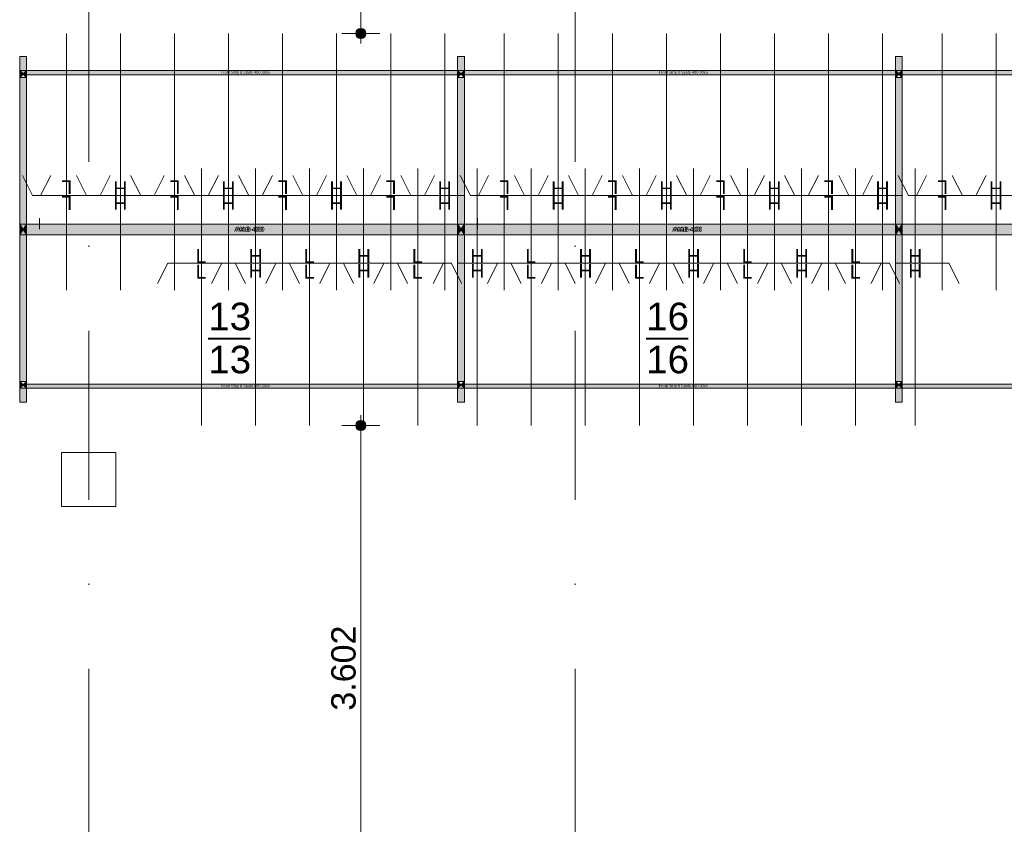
# Model space of a CAD drawing. Header units: millimetres. Extents: x -54205 to 99702, y -35458 to 70878.
# Tile 19 of 226: x -34460 to -27176, y 14216 to 20168. Entities that reach past the tile are written whole.
import ezdxf
from ezdxf.enums import TextEntityAlignment as Align

# ---------------------------------------------------------------- set-up
doc = ezdxf.new("R2010")
doc.units = ezdxf.units.MM
doc.header["$MEASUREMENT"] = 0
doc.linetypes.add('streep-punt', pattern=[2500, 1250, -625, 0, -625])
for name, color, linetype in [('28 Draagconstructies', 7, 'Continuous'), ('New_Klaver bicycle parking', 7, 'Continuous'), ('New_Klaver bicycle parking 2D arcering', 7, 'Continuous'), ('New_Maatvoering 1_ 100', 7, 'Continuous'), ('New_Maatvoering 1_ 100 2D arcering', 7, 'Continuous'), ('Stramien', 7, 'Continuous')]:
    doc.layers.add(name, color=color, linetype=linetype)
doc.styles.add('GENERATED_STYLE_1', font='arial.ttf')
doc.dimstyles.new('GENERATED_STYLE__3', dxfattribs={"dimtxt": 179.999995, "dimasz": 142.5, "dimexe": 0.18, "dimexo": 0.0625, "dimgap": 0, "dimtad": 1, "dimdec": 0, "dimzin": 0, "dimdsep": 46, "dimtxsty": 'GENERATED_STYLE_1', "dimblk": 'ARROWHEAD_11', "dimblk1": 'ARROWHEAD_11', "dimblk2": 'ARROWHEAD_11', "dimcen": 0.09, "dimse1": 1, "dimse2": 1, "dimclrd": 2, "dimclre": 2, "dimclrt": 2, "dimadec": 1, "dimazin": 0, "dimtfac": 1, "dimtdec": 4, "dimtmove": 0, "dimatfit": 3, "dimfxl": 1, "dimtolj": 1, "dimtzin": 0, "dimarcsym": 0})

# ---------------------------------------------------------------- blocks, each defined once
blk = doc.blocks.new('Column_35_1', base_point=(-33950, 16765.6))
at = {"layer": '28 Draagconstructies', "color": 3, "linetype": 'Continuous', "lineweight": 0, "flags": 128}
blk.add_lwpolyline([(-34150, 16565.6), (-33750, 16565.6), (-33750, 16965.6), (-34150, 16965.6)], close=True, dxfattribs=at)
blk = doc.blocks.new('Standard grid marker')
at = {"layer": 'Stramien', "color": 1, "linetype": 'streep-punt', "lineweight": 0}
blk.add_line((1000, 0), (61400.2, 0), dxfattribs=at)
at = {"layer": 'Stramien', "color": 2, "lineweight": 0, "style": 'GENERATED_STYLE_1'}
for tag, p in [('AC_MarkerText_1_0', (-245, -80)), ('AC_MarkerText_1_1', (63155.2, -80))]:
    blk.add_attdef(tag, text='', height=350, rotation=270, dxfattribs=at).set_placement(p, align=Align.TOP_CENTER)
blk = doc.blocks.new('*D1386')
at = {"layer": 'New_Maatvoering 1_ 100 2D arcering', "linetype": 'Continuous', "lineweight": 0}
for points in [[(-31974.4, 22065.8), (-31971.5, 22051.4), (-31963.4, 22039.3), (-31951.2, 22031.2), (-31936.9, 22028.3), (-31922.5, 22031.2), (-31910.4, 22039.3), (-31902.2, 22051.4), (-31899.4, 22065.8), (-31902.2, 22080.1), (-31910.4, 22092.3), (-31922.5, 22100.4), (-31936.9, 22103.3), (-31951.2, 22100.4), (-31963.4, 22092.3), (-31971.5, 22080.1)], [(-31974.4, 20065.8), (-31971.5, 20051.4), (-31963.4, 20039.3), (-31951.2, 20031.2), (-31936.9, 20028.3), (-31922.5, 20031.2), (-31910.4, 20039.3), (-31902.2, 20051.4), (-31899.4, 20065.8), (-31902.2, 20080.1), (-31910.4, 20092.3), (-31922.5, 20100.4), (-31936.9, 20103.3), (-31951.2, 20100.4), (-31963.4, 20092.3), (-31971.5, 20080.1)]]:
    blk.add_hatch(color=1, dxfattribs=at).paths.add_polyline_path(points)
at = {"layer": 'New_Maatvoering 1_ 100', "color": 2, "linetype": 'Continuous', "lineweight": 0}
for p, q in [((-31936.9, 22103.3), (-31936.9, 22140.8)), ((-31974.4, 22065.8), (-32077.5, 22065.8)), ((-31936.9, 20103.3), (-31936.9, 22028.3)), ((-31796.3, 22065.8), (-31899.4, 22065.8)), ((-31974.4, 20065.8), (-32077.5, 20065.8)), ((-31796.3, 20065.8), (-31899.4, 20065.8)), ((-31936.9, 19990.8), (-31936.9, 20028.3))]:
    blk.add_line(p, q, dxfattribs=at)
at = {"layer": 'New_Maatvoering 1_ 100', "color": 1, "linetype": 'Continuous', "lineweight": 0}
for centre in [(-31936.9, 22065.8), (-31936.9, 20065.8)]:
    blk.add_circle(centre, 37.5, dxfattribs=at)
at = {"layer": 'New_Maatvoering 1_ 100', "color": 2, "lineweight": 0, "insert": (-31972.9, 20756.9), "char_height": 180, "attachment_point": 7, "rotation": 90, "style": 'GENERATED_STYLE_1'}
blk.add_mtext('\\A1;{\\pql;\\fArial|b0|i0|c0|p0;\\W1.000000;2.000}', dxfattribs=at)
blk = doc.blocks.new('ARROWHEAD_11')
at = {"color": 0, "linetype": 'Continuous', "lineweight": 0}
blk.add_line((0, 0), (-1, 0), dxfattribs=at)
at = {"color": 0, "linetype": 'Continuous', "lineweight": 0, "const_width": 0.25, "flags": 128}
blk.add_lwpolyline([(-0.125, 0, 1), (0.125, 0, 1)], format="xyb", close=True, dxfattribs=at)
blk = doc.blocks.new('*D1387')
at = {"layer": 'New_Maatvoering 1_ 100 2D arcering', "linetype": 'Continuous', "lineweight": 0}
for points in [[(-31974.4, 17166.3), (-31971.5, 17152), (-31963.4, 17139.8), (-31951.2, 17131.7), (-31936.9, 17128.8), (-31922.5, 17131.7), (-31910.4, 17139.8), (-31902.2, 17152), (-31899.4, 17166.3), (-31902.2, 17180.7), (-31910.4, 17192.9), (-31922.5, 17201), (-31936.9, 17203.8), (-31951.2, 17201), (-31963.4, 17192.9), (-31971.5, 17180.7)], [(-31974.4, 13564.5), (-31971.5, 13550.1), (-31963.4, 13538), (-31951.2, 13529.9), (-31936.9, 13527), (-31922.5, 13529.9), (-31910.4, 13538), (-31902.2, 13550.1), (-31899.4, 13564.5), (-31902.2, 13578.8), (-31910.4, 13591), (-31922.5, 13599.1), (-31936.9, 13602), (-31951.2, 13599.1), (-31963.4, 13591), (-31971.5, 13578.8)]]:
    blk.add_hatch(color=1, dxfattribs=at).paths.add_polyline_path(points)
at = {"layer": 'New_Maatvoering 1_ 100', "color": 2, "linetype": 'Continuous', "lineweight": 0}
for p, q in [((-31936.9, 17203.8), (-31936.9, 17241.3)), ((-31974.4, 17166.3), (-32077.5, 17166.3)), ((-31936.9, 13602), (-31936.9, 17128.8)), ((-31796.3, 17166.3), (-31899.4, 17166.3)), ((-31974.4, 13564.5), (-32077.5, 13564.5)), ((-31796.3, 13564.5), (-31899.4, 13564.5)), ((-31936.9, 13489.5), (-31936.9, 13527))]:
    blk.add_line(p, q, dxfattribs=at)
at = {"layer": 'New_Maatvoering 1_ 100', "color": 1, "linetype": 'Continuous', "lineweight": 0}
for centre in [(-31936.9, 17166.3), (-31936.9, 13564.5)]:
    blk.add_circle(centre, 37.5, dxfattribs=at)
at = {"layer": 'New_Maatvoering 1_ 100', "color": 2, "lineweight": 0, "insert": (-31972.9, 15056.5), "char_height": 180, "attachment_point": 7, "rotation": 90, "style": 'GENERATED_STYLE_1'}
blk.add_mtext('\\A1;{\\pql;\\fArial|b0|i0|c0|p0;\\W1.000000;3.602}', dxfattribs=at)

msp = doc.modelspace()

# ---------------------------------------------------------------- hatches: boundary and pattern name
at = {"layer": 'New_Klaver bicycle parking 2D arcering', "linetype": 'Continuous', "lineweight": 0, "true_color": 0x778488}
for points in [[(-34410.3, 19894.8), (-34460.3, 19894.8), (-34460.3, 19790.9), (-34410.3, 19790.9)], [(-31170.9, 19894.8), (-31220.9, 19894.8), (-31220.9, 19790.9), (-31170.9, 19790.9)], [(-31170.8, 19894.8), (-31220.8, 19894.8), (-31220.8, 19790.9), (-31170.8, 19790.9)], [(-27931.4, 19894.8), (-27981.4, 19894.8), (-27981.4, 19790.9), (-27931.4, 19790.9)], [(-27931.4, 19894.8), (-27981.4, 19894.8), (-27981.4, 19790.9), (-27931.4, 19790.9)], [(-34460.5, 19759.7), (-31170.9, 19759.7), (-31170.9, 19788.3), (-34460.5, 19788.3)], [(-34460.3, 19740.9), (-34435.3, 19765.9), (-34460.3, 19790.9)], [(-34460.3, 18656.1), (-34410.3, 18656.1), (-34410.3, 19740.9), (-34460.3, 19740.9)], [(-34410.3, 19790.9), (-34435.3, 19765.9), (-34410.3, 19740.9)], [(-31221, 19759.7), (-27931.4, 19759.7), (-27931.4, 19788.3), (-31221, 19788.3)], [(-31220.9, 19740.9), (-31195.9, 19765.9), (-31220.9, 19790.9)], [(-31220.9, 18656.1), (-31170.9, 18656.1), (-31170.9, 19740.9), (-31220.9, 19740.9)], [(-31220.8, 19740.9), (-31195.8, 19765.9), (-31220.8, 19790.9)], [(-31220.8, 18656.1), (-31170.8, 18656.1), (-31170.8, 19740.9), (-31220.8, 19740.9)], [(-31170.9, 19790.9), (-31195.9, 19765.9), (-31170.9, 19740.9)], [(-31170.8, 19790.9), (-31195.8, 19765.9), (-31170.8, 19740.9)], [(-27981.6, 19759.7), (-24692, 19759.7), (-24692, 19788.3), (-27981.6, 19788.3)], [(-27981.4, 19740.9), (-27956.4, 19765.9), (-27981.4, 19790.9)], [(-27981.4, 19740.9), (-27956.4, 19765.9), (-27981.4, 19790.9)], [(-27981.4, 18656.1), (-27931.4, 18656.1), (-27931.4, 19740.9), (-27981.4, 19740.9)], [(-27981.4, 18656.1), (-27931.4, 18656.1), (-27931.4, 19740.9), (-27981.4, 19740.9)], [(-27931.4, 19790.9), (-27956.4, 19765.9), (-27931.4, 19740.9)], [(-27931.4, 19790.9), (-27956.4, 19765.9), (-27931.4, 19740.9)], [(-34460.5, 18576.1), (-34460.3, 18576.1), (-34460.3, 18656.1), (-34460.5, 18656.1)], [(-34460.5, 18576.7), (-31170.9, 18576.7), (-31170.9, 18656), (-34460.5, 18656)], [(-34460.3, 18576.1), (-34435.3, 18616.1), (-34460.3, 18656.1)], [(-34410.3, 18656.1), (-34435.3, 18616.1), (-34410.3, 18576.1)], [(-34410.3, 18656.1), (-34410.3, 18576.1), (-31220.9, 18576.1), (-31220.9, 18656.1)], [(-31221, 18576.1), (-31220.8, 18576.1), (-31220.8, 18656.1), (-31221, 18656.1)], [(-31221, 18576.7), (-27931.4, 18576.7), (-27931.4, 18656), (-31221, 18656)], [(-31220.8, 18576.1), (-31195.8, 18616.1), (-31220.8, 18656.1)], [(-31170.8, 18656.1), (-31195.8, 18616.1), (-31170.8, 18576.1)], [(-31170.8, 18656.1), (-31170.8, 18576.1), (-27981.4, 18576.1), (-27981.4, 18656.1)], [(-27981.6, 18576.1), (-27981.4, 18576.1), (-27981.4, 18656.1), (-27981.6, 18656.1)], [(-27981.6, 18576.7), (-24692, 18576.7), (-24692, 18656), (-27981.6, 18656)], [(-27981.4, 18576.1), (-27956.4, 18616.1), (-27981.4, 18656.1)], [(-27931.4, 18656.1), (-27956.4, 18616.1), (-27931.4, 18576.1)], [(-27931.4, 18656.1), (-27931.4, 18576.1), (-24741.9, 18576.1), (-24741.9, 18656.1)], [(-34460.3, 17491.3), (-34410.3, 17491.3), (-34410.3, 18576.1), (-34460.3, 18576.1)], [(-31220.9, 17491.3), (-31170.9, 17491.3), (-31170.9, 18576.1), (-31220.9, 18576.1)], [(-31220.8, 17491.3), (-31170.8, 17491.3), (-31170.8, 18576.1), (-31220.8, 18576.1)], [(-27981.4, 17491.3), (-27931.4, 17491.3), (-27931.4, 18576.1), (-27981.4, 18576.1)], [(-27981.4, 17491.3), (-27931.4, 17491.3), (-27931.4, 18576.1), (-27981.4, 18576.1)], [(-34460.3, 17441.3), (-34435.3, 17466.3), (-34460.3, 17491.3)], [(-34435.3, 17466.3), (-34410.3, 17441.3), (-34410.3, 17491.3)], [(-31220.9, 17441.3), (-31195.9, 17466.3), (-31220.9, 17491.3)], [(-31220.8, 17441.3), (-31195.8, 17466.3), (-31220.8, 17491.3)], [(-31195.9, 17466.3), (-31170.9, 17441.3), (-31170.9, 17491.3)], [(-31195.8, 17466.3), (-31170.8, 17441.3), (-31170.8, 17491.3)], [(-27981.4, 17441.3), (-27956.4, 17466.3), (-27981.4, 17491.3)], [(-27981.4, 17441.3), (-27956.4, 17466.3), (-27981.4, 17491.3)], [(-27956.4, 17466.3), (-27931.4, 17441.3), (-27931.4, 17491.3)], [(-27956.4, 17466.3), (-27931.4, 17441.3), (-27931.4, 17491.3)], [(-34460.5, 17441.3), (-31170.9, 17441.3), (-31170.9, 17469.9), (-34460.5, 17469.9)], [(-34460.3, 17337.3), (-34410.3, 17337.3), (-34410.3, 17441.3), (-34460.3, 17441.3)], [(-31221, 17441.3), (-27931.4, 17441.3), (-27931.4, 17469.9), (-31221, 17469.9)], [(-31220.9, 17337.3), (-31170.9, 17337.3), (-31170.9, 17441.3), (-31220.9, 17441.3)], [(-31220.8, 17337.3), (-31170.8, 17337.3), (-31170.8, 17441.3), (-31220.8, 17441.3)], [(-27981.6, 17441.3), (-24692, 17441.3), (-24692, 17469.9), (-27981.6, 17469.9)], [(-27981.4, 17337.3), (-27931.4, 17337.3), (-27931.4, 17441.3), (-27981.4, 17441.3)], [(-27981.4, 17337.3), (-27931.4, 17337.3), (-27931.4, 17441.3), (-27981.4, 17441.3)]]:
    msp.add_hatch(color=8, dxfattribs=at).paths.add_polyline_path(points)

# ---------------------------------------------------------------- linework, layer by layer
at = {"layer": 'New_Klaver bicycle parking', "color": 8, "linetype": 'Continuous', "lineweight": 0, "true_color": 0x778488}
for points in [[(-34115.4, 18166), (-34115.4, 20065.8)], [(-34115.4, 18166), (-34115.4, 20065.8)], [(-33715.5, 18166), (-33715.5, 20065.8)], [(-33715.5, 18166), (-33715.5, 20065.8)], [(-33315.5, 18166), (-33315.5, 20065.8)], [(-33315.5, 18166), (-33315.5, 20065.8)], [(-32915.6, 18166), (-32915.6, 20065.8)], [(-32915.6, 18166), (-32915.6, 20065.8)], [(-32515.7, 18166), (-32515.7, 20065.8)], [(-32515.7, 18166), (-32515.7, 20065.8)], [(-32115.7, 18166), (-32115.7, 20065.8)], [(-32115.7, 18166), (-32115.7, 20065.8)], [(-31715.8, 18166), (-31715.8, 20065.8)], [(-31715.8, 18166), (-31715.8, 20065.8)], [(-31315.8, 18166), (-31315.8, 20065.8)], [(-31315.8, 18166), (-31315.8, 20065.8)], [(-30875.9, 18166), (-30875.9, 20065.8)], [(-30875.9, 18166), (-30875.9, 20065.8)], [(-30476, 18166), (-30476, 20065.8)], [(-30476, 18166), (-30476, 20065.8)], [(-30076.1, 18166), (-30076.1, 20065.8)], [(-30076.1, 18166), (-30076.1, 20065.8)], [(-29676.1, 18166), (-29676.1, 20065.8)], [(-29676.1, 18166), (-29676.1, 20065.8)], [(-29276.2, 18166), (-29276.2, 20065.8)], [(-29276.2, 18166), (-29276.2, 20065.8)], [(-28876.3, 18166), (-28876.3, 20065.8)], [(-28876.3, 18166), (-28876.3, 20065.8)], [(-28476.3, 18166), (-28476.3, 20065.8)], [(-28476.3, 18166), (-28476.3, 20065.8)], [(-28076.4, 18166), (-28076.4, 20065.8)], [(-28076.4, 18166), (-28076.4, 20065.8)], [(-27636.5, 18166), (-27636.5, 20065.8)], [(-27636.5, 18166), (-27636.5, 20065.8)], [(-27236.6, 18166), (-27236.6, 20065.8)], [(-27236.6, 18166), (-27236.6, 20065.8)], [(-34460.5, 17337.3), (-34410.4, 17337.3), (-34410.4, 19894.8), (-34460.5, 19894.8)], [(-34460.5, 17337.3), (-34460.5, 19894.8)], [(-31221, 17337.3), (-31170.9, 17337.3), (-31170.9, 19894.8), (-31221, 19894.8)], [(-31221, 17337.3), (-31221, 19894.8)], [(-31221, 17337.3), (-31170.9, 17337.3), (-31170.9, 19894.8), (-31221, 19894.8)], [(-31221, 17337.3), (-31221, 19894.8)], [(-27981.6, 17337.3), (-27931.4, 17337.3), (-27931.4, 19894.8), (-27981.6, 19894.8)], [(-27981.6, 17337.3), (-27981.6, 19894.8)], [(-27981.6, 17337.3), (-27931.4, 17337.3), (-27931.4, 19894.8), (-27981.6, 19894.8)], [(-27981.6, 17337.3), (-27981.6, 19894.8)], [(-34365.3, 18866), (-34440.5, 19016)], [(-34365.3, 18866), (-34440.5, 19016)], [(-34305.4, 18866), (-34230.5, 19016)], [(-34305.4, 18866), (-34230.5, 19016)], [(-33965.4, 18866), (-34040.5, 19016)], [(-33965.4, 18866), (-34040.5, 19016)], [(-33865.5, 18866), (-33790.6, 19016)], [(-33865.5, 18866), (-33790.6, 19016)], [(-33565.4, 18866), (-33640.6, 19016)], [(-33565.4, 18866), (-33640.6, 19016)], [(-33465.5, 18866), (-33390.7, 19016)], [(-33465.5, 18866), (-33390.7, 19016)], [(-33165.5, 18866), (-33240.7, 19016)], [(-33165.5, 18866), (-33240.7, 19016)], [(-33115.7, 19065.8), (-33115.7, 17166)], [(-33115.7, 19065.8), (-33115.7, 17166)], [(-33065.6, 18866), (-32990.8, 19016)], [(-33065.6, 18866), (-32990.8, 19016)], [(-32765.6, 18866), (-32840.7, 19016)], [(-32765.6, 18866), (-32840.7, 19016)], [(-32715.8, 19065.8), (-32715.8, 17166.3)], [(-32715.8, 19065.8), (-32715.8, 17166.3)], [(-32665.7, 18866), (-32590.8, 19016)], [(-32665.7, 18866), (-32590.8, 19016)], [(-32366, 18866), (-32440.8, 19016)], [(-32366, 18866), (-32440.8, 19016)], [(-32315.8, 19065.8), (-32315.8, 17166)], [(-32315.8, 19065.8), (-32315.8, 17166)], [(-32265.7, 18866), (-32190.9, 19016)], [(-32265.7, 18866), (-32190.9, 19016)], [(-31966, 18866), (-32040.9, 19016)], [(-31966, 18866), (-32040.9, 19016)], [(-31915.9, 19065.8), (-31915.9, 17166.3)], [(-31915.9, 19065.8), (-31915.9, 17166.3)], [(-31865.8, 18866), (-31790.9, 19016)], [(-31865.8, 18866), (-31790.9, 19016)], [(-31566.1, 18866), (-31640.9, 19016)], [(-31566.1, 18866), (-31640.9, 19016)], [(-31516, 19065.8), (-31516, 17166)], [(-31516, 19065.8), (-31516, 17166)], [(-31465.9, 18866), (-31391, 19016)], [(-31465.9, 18866), (-31391, 19016)], [(-31125.9, 18866), (-31201, 19016)], [(-31125.9, 18866), (-31201, 19016)], [(-31076.1, 19065.8), (-31076.1, 17166.3)], [(-31076.1, 19065.8), (-31076.1, 17166.3)], [(-31065.9, 18866), (-30991.1, 19016)], [(-31065.9, 18866), (-30991.1, 19016)], [(-30725.9, 18866), (-30801.1, 19016)], [(-30725.9, 18866), (-30801.1, 19016)], [(-30676.1, 19065.8), (-30676.1, 17166)], [(-30676.1, 19065.8), (-30676.1, 17166)], [(-30626, 18866), (-30551.2, 19016)], [(-30626, 18866), (-30551.2, 19016)], [(-30326, 18866), (-30401.2, 19016)], [(-30326, 18866), (-30401.2, 19016)], [(-30276.2, 19065.8), (-30276.2, 17166.3)], [(-30276.2, 19065.8), (-30276.2, 17166.3)], [(-30226.1, 18866), (-30151.2, 19016)], [(-30226.1, 18866), (-30151.2, 19016)], [(-29926.1, 18866), (-30001.2, 19016)], [(-29926.1, 18866), (-30001.2, 19016)], [(-29876.3, 19065.8), (-29876.3, 17166)], [(-29876.3, 19065.8), (-29876.3, 17166)], [(-29826.1, 18866), (-29751.3, 19016)], [(-29826.1, 18866), (-29751.3, 19016)], [(-29526.1, 18866), (-29601.3, 19016)], [(-29526.1, 18866), (-29601.3, 19016)], [(-29476.3, 19065.8), (-29476.3, 17166.3)], [(-29476.3, 19065.8), (-29476.3, 17166.3)], [(-29426.2, 18866), (-29351.4, 19016)], [(-29426.2, 18866), (-29351.4, 19016)], [(-29126.5, 18866), (-29201.3, 19016)], [(-29126.5, 18866), (-29201.3, 19016)], [(-29076.4, 19065.8), (-29076.4, 17166)], [(-29076.4, 19065.8), (-29076.4, 17166)], [(-29026.3, 18866), (-28951.4, 19016)], [(-29026.3, 18866), (-28951.4, 19016)], [(-28726.6, 18866), (-28801.4, 19016)], [(-28726.6, 18866), (-28801.4, 19016)], [(-28676.5, 19065.8), (-28676.5, 17166.3)], [(-28676.5, 19065.8), (-28676.5, 17166.3)], [(-28626.3, 18866), (-28551.5, 19016)], [(-28626.3, 18866), (-28551.5, 19016)], [(-28326.6, 18866), (-28401.5, 19016)], [(-28326.6, 18866), (-28401.5, 19016)], [(-28276.5, 19065.8), (-28276.5, 17166)], [(-28276.5, 19065.8), (-28276.5, 17166)], [(-28226.4, 18866), (-28151.6, 19016)], [(-28226.4, 18866), (-28151.6, 19016)], [(-27886.4, 18866), (-27961.6, 19016)], [(-27886.4, 18866), (-27961.6, 19016)], [(-27836.6, 19065.8), (-27836.6, 17166.3)], [(-27836.6, 19065.8), (-27836.6, 17166.3)], [(-27826.5, 18866), (-27751.6, 19016)], [(-27826.5, 18866), (-27751.6, 19016)], [(-27486.5, 18866), (-27561.6, 19016)], [(-27486.5, 18866), (-27561.6, 19016)], [(-27386.6, 18866), (-27311.7, 19016)], [(-27386.6, 18866), (-27311.7, 19016)], [(-33865.5, 18866), (-34365.3, 18866)], [(-33865.5, 18866), (-34365.3, 18866)], [(-33465.5, 18866), (-33965.4, 18866)], [(-33465.5, 18866), (-33965.4, 18866)], [(-33065.6, 18866), (-33565.4, 18866)], [(-33065.6, 18866), (-33565.4, 18866)], [(-32665.7, 18866), (-33165.5, 18866)], [(-32665.7, 18866), (-33165.5, 18866)], [(-32265.7, 18866), (-32765.6, 18866)], [(-32265.7, 18866), (-32765.6, 18866)], [(-31865.8, 18866), (-32366, 18866)], [(-31865.8, 18866), (-32366, 18866)], [(-31465.9, 18866), (-31966, 18866)], [(-31465.9, 18866), (-31966, 18866)], [(-31170.9, 18866), (-31566.1, 18866)], [(-31170.9, 18866), (-31566.1, 18866)], [(-30626, 18866), (-31125.9, 18866)], [(-30626, 18866), (-31125.9, 18866)], [(-30226.1, 18866), (-30725.9, 18866)], [(-30226.1, 18866), (-30725.9, 18866)], [(-29826.1, 18866), (-30326, 18866)], [(-29826.1, 18866), (-30326, 18866)], [(-29426.2, 18866), (-29926.1, 18866)], [(-29426.2, 18866), (-29926.1, 18866)], [(-29026.3, 18866), (-29526.1, 18866)], [(-29026.3, 18866), (-29526.1, 18866)], [(-28626.3, 18866), (-29126.5, 18866)], [(-28626.3, 18866), (-29126.5, 18866)], [(-28226.4, 18866), (-28726.6, 18866)], [(-28226.4, 18866), (-28726.6, 18866)], [(-27931.4, 18866), (-28326.6, 18866)], [(-27931.4, 18866), (-28326.6, 18866)], [(-27386.6, 18866), (-27886.4, 18866)], [(-27386.6, 18866), (-27886.4, 18866)], [(-26986.6, 18866), (-27486.5, 18866)], [(-26986.6, 18866), (-27486.5, 18866)], [(-34314.3, 18619.2), (-34314.3, 18699.2)], [(-31074.8, 18619.2), (-31074.8, 18699.2)], [(-27835.3, 18619.2), (-27835.3, 18699.2)], [(-34410.4, 18575.8), (-34410.4, 18426.1)], [(-31170.9, 18575.8), (-31170.9, 18426.1)], [(-27931.4, 18575.8), (-27931.4, 18426.1)], [(-33365.6, 18365.8), (-33440.5, 18216.1)], [(-33365.6, 18365.8), (-33440.5, 18216.1)], [(-33365.6, 18365.8), (-32865.8, 18365.8)], [(-33365.6, 18365.8), (-32865.8, 18365.8)], [(-32965.7, 18366.1), (-33040.5, 18216.1)], [(-32965.7, 18366.1), (-33040.5, 18216.1)], [(-32965.7, 18366.1), (-32465.9, 18365.8)], [(-32965.7, 18366.1), (-32465.9, 18365.8)], [(-32865.8, 18365.8), (-32790.6, 18215.8)], [(-32865.8, 18365.8), (-32790.6, 18215.8)], [(-32565.8, 18365.8), (-32640.6, 18216.1)], [(-32565.8, 18365.8), (-32640.6, 18216.1)], [(-32565.8, 18365.8), (-32065.9, 18365.8)], [(-32565.8, 18365.8), (-32065.9, 18365.8)], [(-32465.9, 18365.8), (-32390.7, 18215.8)], [(-32465.9, 18365.8), (-32390.7, 18215.8)], [(-32165.8, 18366.1), (-32240.7, 18216.1)], [(-32165.8, 18366.1), (-32240.7, 18216.1)], [(-32165.8, 18366.1), (-31666, 18365.8)], [(-32165.8, 18366.1), (-31666, 18365.8)], [(-32065.9, 18365.8), (-31990.8, 18215.8)], [(-32065.9, 18365.8), (-31990.8, 18215.8)], [(-31765.9, 18365.8), (-31840.7, 18216.1)], [(-31765.9, 18365.8), (-31840.7, 18216.1)], [(-31765.9, 18365.8), (-31266, 18365.8)], [(-31765.9, 18365.8), (-31266, 18365.8)], [(-31666, 18365.8), (-31590.8, 18215.8)], [(-31666, 18365.8), (-31590.8, 18215.8)], [(-31326, 18366.1), (-31400.8, 18216.1)], [(-31326, 18366.1), (-31400.8, 18216.1)], [(-31266, 18365.8), (-31190.9, 18215.8)], [(-31266, 18365.8), (-31190.9, 18215.8)], [(-31221, 18366.1), (-30826.1, 18365.8)], [(-31221, 18366.1), (-30826.1, 18365.8)], [(-30926.1, 18365.8), (-31000.9, 18216.1)], [(-30926.1, 18365.8), (-31000.9, 18216.1)], [(-30926.1, 18365.8), (-30426.2, 18365.8)], [(-30926.1, 18365.8), (-30426.2, 18365.8)], [(-30826.1, 18365.8), (-30751, 18215.8)], [(-30826.1, 18365.8), (-30751, 18215.8)], [(-30526.1, 18366.1), (-30601, 18216.1)], [(-30526.1, 18366.1), (-30601, 18216.1)], [(-30526.1, 18366.1), (-30026.3, 18365.8)], [(-30526.1, 18366.1), (-30026.3, 18365.8)], [(-30426.2, 18365.8), (-30351, 18215.8)], [(-30426.2, 18365.8), (-30351, 18215.8)], [(-30126.2, 18365.8), (-30201, 18216.1)], [(-30126.2, 18365.8), (-30201, 18216.1)], [(-30126.2, 18365.8), (-29626.3, 18365.8)], [(-30126.2, 18365.8), (-29626.3, 18365.8)], [(-30026.3, 18365.8), (-29951.1, 18215.8)], [(-30026.3, 18365.8), (-29951.1, 18215.8)], [(-29726.2, 18366.1), (-29801.1, 18216.1)], [(-29726.2, 18366.1), (-29801.1, 18216.1)], [(-29726.2, 18366.1), (-29226.4, 18365.8)], [(-29726.2, 18366.1), (-29226.4, 18365.8)], [(-29626.3, 18365.8), (-29551.2, 18215.8)], [(-29626.3, 18365.8), (-29551.2, 18215.8)], [(-29326.3, 18365.8), (-29401.2, 18216.1)], [(-29326.3, 18365.8), (-29401.2, 18216.1)], [(-29326.3, 18365.8), (-28826.5, 18365.8)], [(-29326.3, 18365.8), (-28826.5, 18365.8)], [(-29226.4, 18365.8), (-29151.2, 18215.8)], [(-29226.4, 18365.8), (-29151.2, 18215.8)], [(-28926.4, 18366.1), (-29001.2, 18216.1)], [(-28926.4, 18366.1), (-29001.2, 18216.1)], [(-28926.4, 18366.1), (-28426.5, 18365.8)], [(-28926.4, 18366.1), (-28426.5, 18365.8)], [(-28826.5, 18365.8), (-28751.3, 18215.8)], [(-28826.5, 18365.8), (-28751.3, 18215.8)], [(-28526.4, 18365.8), (-28601.3, 18216.1)], [(-28526.4, 18365.8), (-28601.3, 18216.1)], [(-28526.4, 18365.8), (-28026.6, 18365.8)], [(-28526.4, 18365.8), (-28026.6, 18365.8)], [(-28426.5, 18365.8), (-28351.4, 18215.8)], [(-28426.5, 18365.8), (-28351.4, 18215.8)], [(-28086.5, 18366.1), (-28161.4, 18216.1)], [(-28086.5, 18366.1), (-28161.4, 18216.1)], [(-28026.6, 18365.8), (-27951.4, 18215.8)], [(-28026.6, 18365.8), (-27951.4, 18215.8)], [(-27981.6, 18366.1), (-27586.7, 18365.8)], [(-27981.6, 18366.1), (-27586.7, 18365.8)], [(-27586.7, 18365.8), (-27511.5, 18215.8)], [(-27586.7, 18365.8), (-27511.5, 18215.8)], [(-33065.3, 17812.1), (-32755.1, 17812.1)], [(-33065, 17805.1), (-32754.8, 17805.1)], [(-29825.8, 17812.1), (-29515.7, 17812.1)], [(-29825.5, 17805.1), (-29515.3, 17805.1)]]:
    msp.add_lwpolyline(points, dxfattribs=at)
at = {"layer": 'New_Klaver bicycle parking', "color": 149, "linetype": 'Continuous', "lineweight": 0, "true_color": 0x3c4244}
for points in [[(-34460.3, 17337.3), (-34410.3, 17337.3), (-34410.3, 19894.8), (-34460.3, 19894.8)], [(-31220.9, 17337.3), (-31170.9, 17337.3), (-31170.9, 19894.8), (-31220.9, 19894.8)], [(-31220.8, 17337.3), (-31170.8, 17337.3), (-31170.8, 19894.8), (-31220.8, 19894.8)], [(-27981.4, 17337.3), (-27931.4, 17337.3), (-27931.4, 19894.8), (-27981.4, 19894.8)], [(-27981.4, 17337.3), (-27931.4, 17337.3), (-27931.4, 19894.8), (-27981.4, 19894.8)], [(-34460.3, 19790.9), (-34410.3, 19790.9), (-34460.3, 19740.9), (-34410.3, 19740.9)], [(-31220.9, 19790.9), (-31170.9, 19790.9), (-31220.9, 19740.9), (-31170.9, 19740.9)], [(-31220.8, 19790.9), (-31170.8, 19790.9), (-31220.8, 19740.9), (-31170.8, 19740.9)], [(-27981.4, 19790.9), (-27931.4, 19790.9), (-27981.4, 19740.9), (-27931.4, 19740.9)], [(-27981.4, 19790.9), (-27931.4, 19790.9), (-27981.4, 19740.9), (-27931.4, 19740.9)], [(-34460.3, 18656.1), (-34410.3, 18656.1), (-34460.3, 18576.1), (-34410.3, 18576.1)], [(-34410.3, 18656.1), (-31220.9, 18656.1), (-31220.9, 18576.1), (-34410.3, 18576.1)], [(-31220.8, 18656.1), (-31170.8, 18656.1), (-31220.8, 18576.1), (-31170.8, 18576.1)], [(-31170.8, 18656.1), (-27981.4, 18656.1), (-27981.4, 18576.1), (-31170.8, 18576.1)], [(-27981.4, 18656.1), (-27931.4, 18656.1), (-27981.4, 18576.1), (-27931.4, 18576.1)], [(-27931.4, 18656.1), (-24741.9, 18656.1), (-24741.9, 18576.1), (-27931.4, 18576.1)], [(-34460.3, 17441.3), (-34410.3, 17441.3), (-34460.3, 17491.3), (-34410.3, 17491.3)], [(-31220.9, 17441.3), (-31170.9, 17441.3), (-31220.9, 17491.3), (-31170.9, 17491.3)], [(-31220.8, 17441.3), (-31170.8, 17441.3), (-31220.8, 17491.3), (-31170.8, 17491.3)], [(-27981.4, 17441.3), (-27931.4, 17441.3), (-27981.4, 17491.3), (-27931.4, 17491.3)], [(-27981.4, 17441.3), (-27931.4, 17441.3), (-27981.4, 17491.3), (-27931.4, 17491.3)]]:
    msp.add_lwpolyline(points, close=True, dxfattribs=at)
at = {"layer": 'New_Klaver bicycle parking', "color": 8, "linetype": 'Continuous', "lineweight": 0, "true_color": 0x778488}
for points in [[(-34460.5, 19790.8), (-34410.4, 19790.8), (-34460.5, 19740.7), (-34410.4, 19740.7)], [(-34410.4, 19760.7), (-31221, 19760.7), (-31221, 19790.8), (-34410.4, 19790.8)], [(-31221, 19790.8), (-31170.9, 19790.8), (-31221, 19740.7), (-31170.9, 19740.7)], [(-31221, 19790.8), (-31170.9, 19790.8), (-31221, 19740.7), (-31170.9, 19740.7)], [(-31170.9, 19760.7), (-27981.6, 19760.7), (-27981.6, 19790.8), (-31170.9, 19790.8)], [(-27981.6, 19790.8), (-27931.4, 19790.8), (-27981.6, 19740.7), (-27931.4, 19740.7)], [(-27981.6, 19790.8), (-27931.4, 19790.8), (-27981.6, 19740.7), (-27931.4, 19740.7)], [(-27931.4, 19760.7), (-24742.1, 19760.7), (-24742.1, 19790.8), (-27931.4, 19790.8)], [(-34460.5, 18656), (-34410.4, 18656), (-34460.5, 18575.8), (-34410.4, 18575.8)], [(-34410.4, 18575.8), (-31221, 18575.8), (-31221, 18656), (-34410.4, 18656)], [(-34410.4, 18575.8), (-31221, 18575.8), (-31221, 18656), (-34410.4, 18656)], [(-31221, 18656), (-31170.9, 18656), (-31221, 18575.8), (-31170.9, 18575.8)], [(-31170.9, 18575.8), (-27981.6, 18575.8), (-27981.6, 18656), (-31170.9, 18656)], [(-31170.9, 18575.8), (-27981.6, 18575.8), (-27981.6, 18656), (-31170.9, 18656)], [(-27981.6, 18656), (-27931.4, 18656), (-27981.6, 18575.8), (-27931.4, 18575.8)], [(-27931.4, 18575.8), (-24742.1, 18575.8), (-24742.1, 18656), (-27931.4, 18656)], [(-27931.4, 18575.8), (-24742.1, 18575.8), (-24742.1, 18656), (-27931.4, 18656)], [(-34460.5, 17441), (-34410.4, 17441), (-34460.5, 17491.1), (-34410.4, 17491.1)], [(-31221, 17441), (-31170.9, 17441), (-31221, 17491.1), (-31170.9, 17491.1)], [(-31221, 17441), (-31170.9, 17441), (-31221, 17491.1), (-31170.9, 17491.1)], [(-27981.6, 17441), (-27931.4, 17441), (-27981.6, 17491.1), (-27931.4, 17491.1)], [(-27981.6, 17441), (-27931.4, 17441), (-27981.6, 17491.1), (-27931.4, 17491.1)], [(-34410.4, 17441), (-31221, 17441), (-31221, 17471.1), (-34410.4, 17471.1)], [(-31170.9, 17441), (-27981.6, 17441), (-27981.6, 17471.1), (-31170.9, 17471.1)], [(-27931.4, 17441), (-24742.1, 17441), (-24742.1, 17471.1), (-27931.4, 17471.1)]]:
    msp.add_lwpolyline(points, close=True, dxfattribs=at)
at = {"layer": 'New_Klaver bicycle parking', "color": 149, "linetype": 'Continuous', "lineweight": 0, "true_color": 0x3c4244}
for points in [[(-34460.5, 18576.1), (-34460.3, 18576.1), (-34460.3, 18656.1), (-34460.5, 18656.1)], [(-31221, 18576.1), (-31220.8, 18576.1), (-31220.8, 18656.1), (-31221, 18656.1)], [(-27981.6, 18576.1), (-27981.4, 18576.1), (-27981.4, 18656.1), (-27981.6, 18656.1)]]:
    msp.add_lwpolyline(points, dxfattribs=at)

# ---------------------------------------------------------------- block references
at = {"layer": '28 Draagconstructies', "color": 3, "lineweight": 0}
msp.add_blockref('Column_35_1', (-33950, 16765.6), dxfattribs=at)
at = {"layer": 'Stramien', "color": 1, "linetype": 'Continuous', "lineweight": 0, "zscale": 1000, "rotation": 90}
for p in [(-33950, -1884.3), (-30350, -1884.3)]:
    msp.add_blockref('Standard grid marker', p, dxfattribs=at)

# ---------------------------------------------------------------- texts
at = {"layer": 'New_Klaver bicycle parking', "color": 254, "linetype": 'Continuous', "lineweight": 0, "true_color": 0xd1d7d8, "attachment_point": 7, "style": 'GENERATED_STYLE_1'}
for s, insert, char_height in [('\\A1;{\\pql;\\fArial|b0|i0|c0|p0;\\W1.000000;Front Strip 8 Spots 400 30x5}', (-32971.6, 19762.8), 20.36), ('\\A1;{\\pql;\\fArial|b0|i0|c0|p0;\\W1.000000;Front Strip 8 Spots 400 30x5}', (-29732.1, 19762.8), 20.36), ('\\A1;{\\pql;\\fArial|b0|i0|c0|p0;\\W1.000000;AWB-400}', (-32874, 18599.2), 35.63), ('\\A1;{\\pql;\\fArial|b0|i0|c0|p0;\\W1.000000;AWB-400}', (-32862.1, 18599.9), 35.63), ('\\A1;{\\pql;\\fArial|b0|i0|c0|p0;\\W1.000000;AWB-400}', (-29634.5, 18599.2), 35.63), ('\\A1;{\\pql;\\fArial|b0|i0|c0|p0;\\W1.000000;AWB-400}', (-29622.7, 18599.9), 35.63), ('\\A1;{\\pql;\\fArial|b0|i0|c0|p0;\\W1.000000;Front Strip 8 Spots 400 30x5}', (-32971.6, 17443.2), 20.36), ('\\A1;{\\pql;\\fArial|b0|i0|c0|p0;\\W1.000000;Front Strip 8 Spots 400 30x5}', (-29732.1, 17443.2), 20.36)]:
    msp.add_mtext(s, dxfattribs=dict(at, insert=insert, char_height=char_height))
at = {"layer": 'New_Klaver bicycle parking', "color": 8, "linetype": 'Continuous', "lineweight": 0, "true_color": 0x778488, "char_height": 101.8, "attachment_point": 7, "rotation": 180, "style": 'GENERATED_STYLE_1'}
for s, insert in [('\\A1;{\\pql;\\fArial|b0|i0|c0|p0;\\W1.000000;L}', (-34072.3, 18979.3)), ('\\A1;{\\pql;\\fArial|b0|i0|c0|p0;\\W1.000000;H}', (-33665, 18973.1)), ('\\A1;{\\pql;\\fArial|b0|i0|c0|p0;\\W1.000000;L}', (-33272.4, 18979.3)), ('\\A1;{\\pql;\\fArial|b0|i0|c0|p0;\\W1.000000;H}', (-32865.2, 18973.1)), ('\\A1;{\\pql;\\fArial|b0|i0|c0|p0;\\W1.000000;L}', (-32472.5, 18979.3)), ('\\A1;{\\pql;\\fArial|b0|i0|c0|p0;\\W1.000000;H}', (-32065.3, 18973.1)), ('\\A1;{\\pql;\\fArial|b0|i0|c0|p0;\\W1.000000;L}', (-31672.7, 18979.3)), ('\\A1;{\\pql;\\fArial|b0|i0|c0|p0;\\W1.000000;H}', (-31265.5, 18973.1)), ('\\A1;{\\pql;\\fArial|b0|i0|c0|p0;\\W1.000000;L}', (-30832.8, 18979.3)), ('\\A1;{\\pql;\\fArial|b0|i0|c0|p0;\\W1.000000;H}', (-30425.6, 18973.1)), ('\\A1;{\\pql;\\fArial|b0|i0|c0|p0;\\W1.000000;L}', (-30032.9, 18979.3)), ('\\A1;{\\pql;\\fArial|b0|i0|c0|p0;\\W1.000000;H}', (-29625.7, 18973.1)), ('\\A1;{\\pql;\\fArial|b0|i0|c0|p0;\\W1.000000;L}', (-29233.1, 18979.3)), ('\\A1;{\\pql;\\fArial|b0|i0|c0|p0;\\W1.000000;H}', (-28825.9, 18973.1)), ('\\A1;{\\pql;\\fArial|b0|i0|c0|p0;\\W1.000000;L}', (-28433.2, 18979.3)), ('\\A1;{\\pql;\\fArial|b0|i0|c0|p0;\\W1.000000;H}', (-28026, 18973.1)), ('\\A1;{\\pql;\\fArial|b0|i0|c0|p0;\\W1.000000;L}', (-27593.3, 18979.3)), ('\\A1;{\\pql;\\fArial|b0|i0|c0|p0;\\W1.000000;H}', (-27186.1, 18973.1)), ('\\A1;{\\pql;\\fArial|b0|i0|c0|p0;\\W1.000000;L}', (-34072.3, 18862.8)), ('\\A1;{\\pql;\\fArial|b0|i0|c0|p0;\\W1.000000;H}', (-33665, 18863.4)), ('\\A1;{\\pql;\\fArial|b0|i0|c0|p0;\\W1.000000;L}', (-33272.4, 18862.8)), ('\\A1;{\\pql;\\fArial|b0|i0|c0|p0;\\W1.000000;H}', (-32865.2, 18863.4)), ('\\A1;{\\pql;\\fArial|b0|i0|c0|p0;\\W1.000000;L}', (-32472.5, 18862.8)), ('\\A1;{\\pql;\\fArial|b0|i0|c0|p0;\\W1.000000;H}', (-32065.3, 18863.4)), ('\\A1;{\\pql;\\fArial|b0|i0|c0|p0;\\W1.000000;L}', (-31672.7, 18862.8)), ('\\A1;{\\pql;\\fArial|b0|i0|c0|p0;\\W1.000000;H}', (-31265.5, 18863.4)), ('\\A1;{\\pql;\\fArial|b0|i0|c0|p0;\\W1.000000;L}', (-30832.8, 18862.8)), ('\\A1;{\\pql;\\fArial|b0|i0|c0|p0;\\W1.000000;H}', (-30425.6, 18863.4)), ('\\A1;{\\pql;\\fArial|b0|i0|c0|p0;\\W1.000000;L}', (-30032.9, 18862.8)), ('\\A1;{\\pql;\\fArial|b0|i0|c0|p0;\\W1.000000;H}', (-29625.7, 18863.4)), ('\\A1;{\\pql;\\fArial|b0|i0|c0|p0;\\W1.000000;L}', (-29233.1, 18862.8)), ('\\A1;{\\pql;\\fArial|b0|i0|c0|p0;\\W1.000000;H}', (-28825.9, 18863.4)), ('\\A1;{\\pql;\\fArial|b0|i0|c0|p0;\\W1.000000;L}', (-28433.2, 18862.8)), ('\\A1;{\\pql;\\fArial|b0|i0|c0|p0;\\W1.000000;H}', (-28026, 18863.4)), ('\\A1;{\\pql;\\fArial|b0|i0|c0|p0;\\W1.000000;L}', (-27593.3, 18862.8)), ('\\A1;{\\pql;\\fArial|b0|i0|c0|p0;\\W1.000000;H}', (-27186.1, 18863.4))]:
    msp.add_mtext(s, dxfattribs=dict(at, insert=insert))
at = {"layer": 'New_Klaver bicycle parking', "color": 8, "linetype": 'Continuous', "lineweight": 0, "true_color": 0x778488, "attachment_point": 7, "style": 'GENERATED_STYLE_1'}
for s, insert, char_height in [('\\A1;{\\pql;\\fArial|b0|i0|c0|p0;\\W1.000000;L}', (-33158.6, 18369.4), 101.8), ('\\A1;{\\pql;\\fArial|b0|i0|c0|p0;\\W1.000000;H}', (-32765.9, 18368.8), 101.8), ('\\A1;{\\pql;\\fArial|b0|i0|c0|p0;\\W1.000000;L}', (-32358.7, 18369.4), 101.8), ('\\A1;{\\pql;\\fArial|b0|i0|c0|p0;\\W1.000000;H}', (-31966.1, 18368.8), 101.8), ('\\A1;{\\pql;\\fArial|b0|i0|c0|p0;\\W1.000000;L}', (-31558.9, 18369.4), 101.8), ('\\A1;{\\pql;\\fArial|b0|i0|c0|p0;\\W1.000000;H}', (-31126.2, 18368.8), 101.8), ('\\A1;{\\pql;\\fArial|b0|i0|c0|p0;\\W1.000000;L}', (-30719, 18369.4), 101.8), ('\\A1;{\\pql;\\fArial|b0|i0|c0|p0;\\W1.000000;H}', (-30326.3, 18368.8), 101.8), ('\\A1;{\\pql;\\fArial|b0|i0|c0|p0;\\W1.000000;L}', (-29919.1, 18369.4), 101.8), ('\\A1;{\\pql;\\fArial|b0|i0|c0|p0;\\W1.000000;H}', (-29526.5, 18368.8), 101.8), ('\\A1;{\\pql;\\fArial|b0|i0|c0|p0;\\W1.000000;L}', (-29119.3, 18369.4), 101.8), ('\\A1;{\\pql;\\fArial|b0|i0|c0|p0;\\W1.000000;H}', (-28726.6, 18368.8), 101.8), ('\\A1;{\\pql;\\fArial|b0|i0|c0|p0;\\W1.000000;L}', (-28319.4, 18369.4), 101.8), ('\\A1;{\\pql;\\fArial|b0|i0|c0|p0;\\W1.000000;H}', (-27886.7, 18368.8), 101.8), ('\\A1;{\\pql;\\fArial|b0|i0|c0|p0;\\W1.000000;H}', (-32765.9, 18259.2), 101.8), ('\\A1;{\\pql;\\fArial|b0|i0|c0|p0;\\W1.000000;H}', (-31966.1, 18259.2), 101.8), ('\\A1;{\\pql;\\fArial|b0|i0|c0|p0;\\W1.000000;H}', (-31126.2, 18259.2), 101.8), ('\\A1;{\\pql;\\fArial|b0|i0|c0|p0;\\W1.000000;H}', (-30326.3, 18259.2), 101.8), ('\\A1;{\\pql;\\fArial|b0|i0|c0|p0;\\W1.000000;H}', (-29526.5, 18259.2), 101.8), ('\\A1;{\\pql;\\fArial|b0|i0|c0|p0;\\W1.000000;H}', (-28726.6, 18259.2), 101.8), ('\\A1;{\\pql;\\fArial|b0|i0|c0|p0;\\W1.000000;H}', (-27886.7, 18259.2), 101.8), ('\\A1;{\\pql;\\fArial|b0|i0|c0|p0;\\W1.000000;L}', (-33158.6, 18252.9), 101.8), ('\\A1;{\\pql;\\fArial|b0|i0|c0|p0;\\W1.000000;L}', (-32358.7, 18252.9), 101.8), ('\\A1;{\\pql;\\fArial|b0|i0|c0|p0;\\W1.000000;L}', (-31558.9, 18252.9), 101.8), ('\\A1;{\\pql;\\fArial|b0|i0|c0|p0;\\W1.000000;L}', (-30719, 18252.9), 101.8), ('\\A1;{\\pql;\\fArial|b0|i0|c0|p0;\\W1.000000;L}', (-29919.1, 18252.9), 101.8), ('\\A1;{\\pql;\\fArial|b0|i0|c0|p0;\\W1.000000;L}', (-29119.3, 18252.9), 101.8), ('\\A1;{\\pql;\\fArial|b0|i0|c0|p0;\\W1.000000;L}', (-28319.4, 18252.9), 101.8), ('\\A1;{\\pql;\\fArial|b0|i0|c0|p0;\\W1.000000;1\\fArial|b0|i0|c0|p0;\\W1.000000;3}', (-33065.2, 17867.9), 203.599), ('\\A1;{\\pql;\\fArial|b0|i0|c0|p0;\\W1.000000;16}', (-29825.7, 17868), 203.599), ('\\A1;{\\pql;\\fArial|b0|i0|c0|p0;\\W1.000000;1\\fArial|b0|i0|c0|p0;\\W1.000000;3}', (-33065, 17548.9), 203.599), ('\\A1;{\\pql;\\fArial|b0|i0|c0|p0;\\W1.000000;16}', (-29825.5, 17549), 203.599)]:
    msp.add_mtext(s, dxfattribs=dict(at, insert=insert, char_height=char_height))

# ---------------------------------------------------------------- dimensions: what is measured, and where the dimension line sits
at = {"layer": 'New_Maatvoering 1_ 100', "color": 2, "linetype": 'Continuous', "lineweight": 0}
for base, p1, p2, picture, middle in [((-31936.9, 22065.8), (-32515.7, 20065.8), (-32015.8, 22065.8), '*D1386', (-32062.9, 21058.4)), ((-31936.9, 17166.3), (-31915.9, 13564.5), (-31915.9, 17166.3), '*D1387', (-32062.9, 15358.1))]:
    dim = msp.add_linear_dim(base=base, p1=p1, p2=p2, angle=90, dimstyle='GENERATED_STYLE__3', dxfattribs=at)
    dim.commit()
    dim.dimension.update_dxf_attribs({"geometry": picture, "text_midpoint": middle, "dimtype": 160, "text_rotation": 90})

doc.saveas('drawing.dxf')
